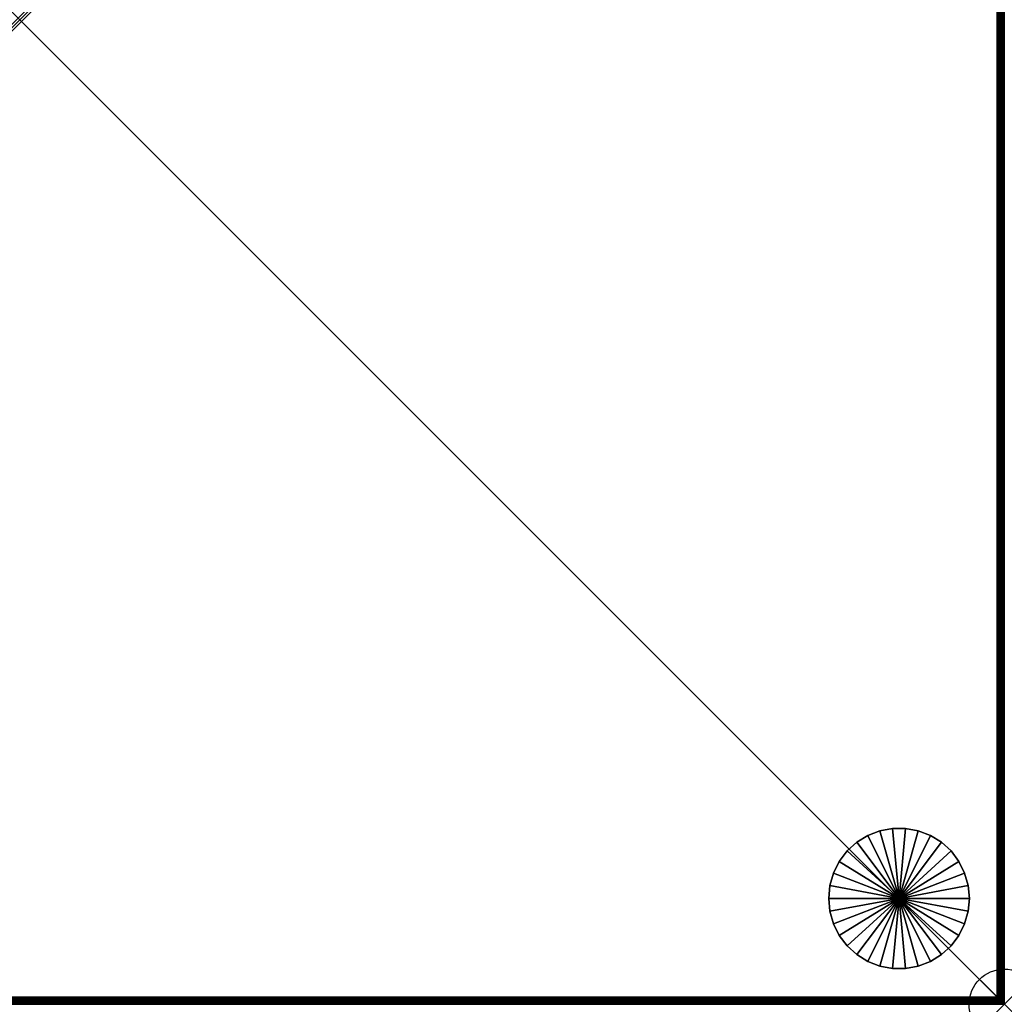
# Model space of a CAD drawing. Header units: inches. Extents: x 0 to 28, y -28 to 0.
# Tile 2 of 4: x 14 to 28, y -28 to -14. Entities that reach past the tile are written whole.
import ezdxf

# ---------------------------------------------------------------- set-up
doc = ezdxf.new("R2010")
doc.units = ezdxf.units.IN
doc.header["$MEASUREMENT"] = 0
doc.header["$PDMODE"] = 35
doc.header["$PDSIZE"] = 1
for name, color, linetype in [('A-FURN-3-NODE', 7, 'Continuous'), ('A-FURN-3-ST', 151, 'Continuous'), ('A-FURN-3-ST-LG', 252, 'Continuous')]:
    doc.layers.add(name, color=color, linetype=linetype)
doc.layers.add('A-FURN-3-ST-LM', color=7, linetype='Continuous', true_color=0xffbd7a)

msp = doc.modelspace()

# ---------------------------------------------------------------- linework, layer by layer
at = {"layer": 'A-FURN-3-NODE'}
msp.add_point((28, -28), dxfattribs=at)

# ---------------------------------------------------------------- meshes
at = {"layer": 'A-FURN-3-ST'}
mesh = msp.add_polyface(dxfattribs=at)
corners = [(28, -28, 13.5), (28, 0, 1.323), (28, -28, 1.323), (28, 0, 13.5), (0, -28, 13.5), (0, -28, 1.323), (0, 0, 13.5), (0, 0, 1.323)]
mesh.append_faces([[corners[k] for k in face] for face in [(0, 1, 3), (4, 2, 0), (6, 5, 4), (3, 7, 6), (5, 1, 2), (0, 6, 4)]], dxfattribs={"vtx0": -1})
mesh.append_faces([[corners[k] for k in face] for face in [(2, 1, 0), (5, 2, 4), (7, 5, 6), (1, 7, 3), (7, 1, 5), (3, 6, 0)]], dxfattribs={"vtx1": -1})
at = {"layer": 'A-FURN-3-ST-LG'}
mesh = msp.add_polyface(dxfattribs=at)
corners = [(26.504, -26.494, 0), (26.411, -25.498, 0), (26.596, -25.498, 0), (26.23, -25.532, 0), (26.058, -25.599, 0), (25.901, -25.696, 0), (25.765, -25.82, 0), (25.654, -25.968, 0), (25.571, -26.133, 0), (25.521, -26.31, 0), (26.411, -25.498, 0.3), (26.23, -25.532, 0.3), (26.058, -25.599, 0.3), (25.901, -25.696, 0.3), (26.596, -25.498, 0.3), (26.411, -25.498, 0.6), (26.23, -25.532, 0.6), (26.058, -25.599, 0.6), (25.901, -25.696, 0.6), (26.596, -25.498, 0.6), (26.411, -25.498, 0.9), (26.23, -25.532, 0.9), (26.058, -25.599, 0.9), (25.901, -25.696, 0.9), (26.596, -25.498, 0.9), (26.411, -25.498, 1.2), (26.23, -25.532, 1.2), (26.058, -25.599, 1.2), (25.901, -25.696, 1.2), (26.596, -25.498, 1.2), (26.411, -25.498, 1.5), (26.23, -25.532, 1.5), (26.058, -25.599, 1.5), (25.901, -25.696, 1.5), (25.765, -25.82, 1.5), (26.504, -26.494, 1.5), (25.654, -25.968, 1.5), (25.571, -26.133, 1.5), (25.521, -26.31, 1.5)]
mesh.append_faces([[corners[k] for k in face] for face in [(1, 11, 10), (3, 12, 11), (4, 13, 12), (10, 16, 15), (11, 17, 16), (12, 18, 17), (15, 21, 20), (16, 22, 21), (17, 23, 22), (20, 26, 25), (21, 27, 26), (22, 28, 27), (25, 31, 30), (26, 32, 31), (27, 33, 32), (28, 34, 33)]], dxfattribs={"vtx0": -1})
mesh.append_faces([[corners[k] for k in face] for face in [(0, 1, 2), (0, 3, 1), (0, 4, 3), (0, 5, 4), (0, 6, 5), (0, 7, 6), (0, 8, 7), (0, 9, 8), (35, 30, 31), (35, 31, 32), (35, 32, 33), (35, 33, 34), (35, 34, 36), (35, 36, 37), (35, 37, 38)]], dxfattribs={"vtx0": -1, "vtx2": -1})
mesh.append_faces([[corners[k] for k in face] for face in [(2, 1, 10), (1, 3, 11), (3, 4, 12), (4, 5, 13), (14, 10, 15), (10, 11, 16), (11, 12, 17), (12, 13, 18), (19, 15, 20), (15, 16, 21), (16, 17, 22), (17, 18, 23), (24, 20, 25), (20, 21, 26), (21, 22, 27), (22, 23, 28), (29, 25, 30), (25, 26, 31), (26, 27, 32), (27, 28, 33)]], dxfattribs={"vtx2": -1})
mesh = msp.add_polyface(dxfattribs=at)
corners = [(26.504, -26.494, 0), (27.436, -26.133, 0), (27.487, -26.31, 0), (27.354, -25.968, 0), (27.243, -25.82, 0), (27.106, -25.696, 0), (26.949, -25.599, 0), (26.777, -25.532, 0), (26.596, -25.498, 0), (27.106, -25.696, 0.3), (26.949, -25.599, 0.3), (26.777, -25.532, 0.3), (26.596, -25.498, 0.3), (26.411, -25.498, 0.3), (26.949, -25.599, 0.6), (27.106, -25.696, 0.6), (26.777, -25.532, 0.6), (26.596, -25.498, 0.6), (26.411, -25.498, 0.6), (26.949, -25.599, 0.9), (27.106, -25.696, 0.9), (26.777, -25.532, 0.9), (26.596, -25.498, 0.9), (26.411, -25.498, 0.9), (26.949, -25.599, 1.2), (27.106, -25.696, 1.2), (26.777, -25.532, 1.2), (26.596, -25.498, 1.2), (26.411, -25.498, 1.2), (26.949, -25.599, 1.5), (27.106, -25.696, 1.5), (26.777, -25.532, 1.5), (26.596, -25.498, 1.5), (26.411, -25.498, 1.5), (26.504, -26.494, 1.5), (27.487, -26.31, 1.5), (27.436, -26.133, 1.5), (27.354, -25.968, 1.5), (27.243, -25.82, 1.5)]
mesh.append_faces([[corners[k] for k in face] for face in [(5, 10, 9), (6, 11, 10), (7, 12, 11), (8, 13, 12), (9, 14, 15), (10, 16, 14), (11, 17, 16), (12, 18, 17), (15, 19, 20), (14, 21, 19), (16, 22, 21), (17, 23, 22), (20, 24, 25), (19, 26, 24), (21, 27, 26), (22, 28, 27), (25, 29, 30), (24, 31, 29), (26, 32, 31), (27, 33, 32)]], dxfattribs={"vtx0": -1})
mesh.append_faces([[corners[k] for k in face] for face in [(0, 1, 2), (0, 3, 1), (0, 4, 3), (0, 5, 4), (0, 6, 5), (0, 7, 6), (0, 8, 7), (34, 35, 36), (34, 36, 37), (34, 37, 38), (34, 38, 30), (34, 30, 29), (34, 29, 31), (34, 31, 32), (34, 32, 33)]], dxfattribs={"vtx0": -1, "vtx2": -1})
mesh.append_faces([[corners[k] for k in face] for face in [(4, 5, 9), (5, 6, 10), (6, 7, 11), (7, 8, 12), (9, 10, 14), (10, 11, 16), (11, 12, 17), (15, 14, 19), (14, 16, 21), (16, 17, 22), (20, 19, 24), (19, 21, 26), (21, 22, 27), (25, 24, 29), (24, 26, 31), (26, 27, 32)]], dxfattribs={"vtx2": -1})
mesh = msp.add_polyface(dxfattribs=at)
corners = [(26.504, -26.494, 0), (25.504, -26.494, 0), (25.521, -26.31, 0), (25.901, -25.696, 0), (25.765, -25.82, 0.3), (25.901, -25.696, 0.3), (25.765, -25.82, 0), (25.654, -25.968, 0.3), (25.654, -25.968, 0), (25.571, -26.133, 0.3), (25.571, -26.133, 0), (25.521, -26.31, 0.3), (25.504, -26.494, 0.3), (25.765, -25.82, 0.6), (25.901, -25.696, 0.6), (25.654, -25.968, 0.6), (25.571, -26.133, 0.6), (25.521, -26.31, 0.6), (25.504, -26.494, 0.6), (25.765, -25.82, 0.9), (25.901, -25.696, 0.9), (25.654, -25.968, 0.9), (25.571, -26.133, 0.9), (25.521, -26.31, 0.9), (25.504, -26.494, 0.9), (25.765, -25.82, 1.2), (25.901, -25.696, 1.2), (25.654, -25.968, 1.2), (25.571, -26.133, 1.2), (25.521, -26.31, 1.2), (25.504, -26.494, 1.2), (25.765, -25.82, 1.5), (25.654, -25.968, 1.5), (25.571, -26.133, 1.5), (25.521, -26.31, 1.5), (25.504, -26.494, 1.5), (26.504, -26.494, 1.5)]
mesh.append_faces([[corners[k] for k in face] for face in [(3, 4, 5), (6, 7, 4), (8, 9, 7), (10, 11, 9), (2, 12, 11), (5, 13, 14), (4, 15, 13), (7, 16, 15), (9, 17, 16), (11, 18, 17), (14, 19, 20), (13, 21, 19), (15, 22, 21), (16, 23, 22), (17, 24, 23), (20, 25, 26), (19, 27, 25), (21, 28, 27), (22, 29, 28), (23, 30, 29), (25, 32, 31), (27, 33, 32), (28, 34, 33), (29, 35, 34)]], dxfattribs={"vtx0": -1})
mesh.append_faces([[corners[k] for k in face] for face in [(0, 1, 2), (36, 34, 35)]], dxfattribs={"vtx0": -1, "vtx2": -1})
mesh.append_faces([[corners[k] for k in face] for face in [(3, 6, 4), (6, 8, 7), (8, 10, 9), (10, 2, 11), (2, 1, 12), (5, 4, 13), (4, 7, 15), (7, 9, 16), (9, 11, 17), (11, 12, 18), (14, 13, 19), (13, 15, 21), (15, 16, 22), (16, 17, 23), (17, 18, 24), (20, 19, 25), (19, 21, 27), (21, 22, 28), (22, 23, 29), (23, 24, 30), (26, 25, 31), (25, 27, 32), (27, 28, 33), (28, 29, 34), (29, 30, 35)]], dxfattribs={"vtx2": -1})
mesh = msp.add_polyface(dxfattribs=at)
corners = [(26.504, -26.494, 0), (27.487, -26.31, 0), (27.504, -26.494, 0), (27.487, -26.31, 0.3), (27.504, -26.494, 0.3), (27.436, -26.133, 0.3), (27.436, -26.133, 0), (27.354, -25.968, 0.3), (27.354, -25.968, 0), (27.243, -25.82, 0.3), (27.243, -25.82, 0), (27.106, -25.696, 0.3), (27.487, -26.31, 0.6), (27.504, -26.494, 0.6), (27.436, -26.133, 0.6), (27.354, -25.968, 0.6), (27.243, -25.82, 0.6), (27.106, -25.696, 0.6), (27.487, -26.31, 0.9), (27.504, -26.494, 0.9), (27.436, -26.133, 0.9), (27.354, -25.968, 0.9), (27.243, -25.82, 0.9), (27.106, -25.696, 0.9), (27.487, -26.31, 1.2), (27.504, -26.494, 1.2), (27.436, -26.133, 1.2), (27.354, -25.968, 1.2), (27.243, -25.82, 1.2), (27.106, -25.696, 1.2), (27.487, -26.31, 1.5), (27.504, -26.494, 1.5), (27.436, -26.133, 1.5), (27.354, -25.968, 1.5), (27.243, -25.82, 1.5), (27.106, -25.696, 1.5), (26.504, -26.494, 1.5)]
mesh.append_faces([[corners[k] for k in face] for face in [(2, 3, 4), (1, 5, 3), (6, 7, 5), (8, 9, 7), (10, 11, 9), (4, 12, 13), (3, 14, 12), (5, 15, 14), (7, 16, 15), (9, 17, 16), (13, 18, 19), (12, 20, 18), (14, 21, 20), (15, 22, 21), (16, 23, 22), (19, 24, 25), (18, 26, 24), (20, 27, 26), (21, 28, 27), (22, 29, 28), (25, 30, 31), (24, 32, 30), (26, 33, 32), (27, 34, 33), (28, 35, 34)]], dxfattribs={"vtx0": -1})
mesh.append_faces([[corners[k] for k in face] for face in [(0, 1, 2), (36, 31, 30)]], dxfattribs={"vtx0": -1, "vtx2": -1})
mesh.append_faces([[corners[k] for k in face] for face in [(2, 1, 3), (1, 6, 5), (6, 8, 7), (8, 10, 9), (4, 3, 12), (3, 5, 14), (5, 7, 15), (7, 9, 16), (9, 11, 17), (13, 12, 18), (12, 14, 20), (14, 15, 21), (15, 16, 22), (16, 17, 23), (19, 18, 24), (18, 20, 26), (20, 21, 27), (21, 22, 28), (22, 23, 29), (25, 24, 30), (24, 26, 32), (26, 27, 33), (27, 28, 34), (28, 29, 35)]], dxfattribs={"vtx2": -1})
mesh = msp.add_polyface(dxfattribs=at)
corners = [(26.504, -26.494, 0), (25.521, -26.678, 0), (25.504, -26.494, 0), (25.521, -26.678, 0.3), (25.504, -26.494, 0.3), (25.571, -26.855, 0.3), (25.571, -26.855, 0), (25.654, -27.02, 0.3), (25.654, -27.02, 0), (25.765, -27.168, 0.3), (25.765, -27.168, 0), (25.901, -27.292, 0.3), (25.901, -27.292, 0), (25.521, -26.678, 0.6), (25.504, -26.494, 0.6), (25.571, -26.855, 0.6), (25.654, -27.02, 0.6), (25.765, -27.168, 0.6), (25.901, -27.292, 0.6), (25.521, -26.678, 0.9), (25.504, -26.494, 0.9), (25.571, -26.855, 0.9), (25.654, -27.02, 0.9), (25.765, -27.168, 0.9), (25.901, -27.292, 0.9), (25.521, -26.678, 1.2), (25.504, -26.494, 1.2), (25.571, -26.855, 1.2), (25.654, -27.02, 1.2), (25.765, -27.168, 1.2), (25.901, -27.292, 1.2), (25.521, -26.678, 1.5), (25.504, -26.494, 1.5), (25.571, -26.855, 1.5), (25.654, -27.02, 1.5), (25.765, -27.168, 1.5), (25.901, -27.292, 1.5), (26.504, -26.494, 1.5)]
mesh.append_faces([[corners[k] for k in face] for face in [(2, 3, 4), (1, 5, 3), (6, 7, 5), (8, 9, 7), (10, 11, 9), (4, 13, 14), (3, 15, 13), (5, 16, 15), (7, 17, 16), (9, 18, 17), (14, 19, 20), (13, 21, 19), (15, 22, 21), (16, 23, 22), (17, 24, 23), (20, 25, 26), (19, 27, 25), (21, 28, 27), (22, 29, 28), (23, 30, 29), (26, 31, 32), (25, 33, 31), (27, 34, 33), (28, 35, 34), (29, 36, 35)]], dxfattribs={"vtx0": -1})
mesh.append_faces([[corners[k] for k in face] for face in [(0, 1, 2), (37, 32, 31)]], dxfattribs={"vtx0": -1, "vtx2": -1})
mesh.append_faces([[corners[k] for k in face] for face in [(2, 1, 3), (1, 6, 5), (6, 8, 7), (8, 10, 9), (10, 12, 11), (4, 3, 13), (3, 5, 15), (5, 7, 16), (7, 9, 17), (9, 11, 18), (14, 13, 19), (13, 15, 21), (15, 16, 22), (16, 17, 23), (17, 18, 24), (20, 19, 25), (19, 21, 27), (21, 22, 28), (22, 23, 29), (23, 24, 30), (26, 25, 31), (25, 27, 33), (27, 28, 34), (28, 29, 35)]], dxfattribs={"vtx2": -1})
mesh = msp.add_polyface(dxfattribs=at)
corners = [(26.504, -26.494, 0), (25.571, -26.855, 0), (25.521, -26.678, 0), (25.654, -27.02, 0), (25.765, -27.168, 0), (25.901, -27.292, 0), (26.058, -27.389, 0), (26.23, -27.456, 0), (26.411, -27.49, 0), (26.596, -27.49, 0), (26.058, -27.389, 0.3), (25.901, -27.292, 0.3), (26.23, -27.456, 0.3), (26.411, -27.49, 0.3), (26.596, -27.49, 0.3), (26.058, -27.389, 0.6), (25.901, -27.292, 0.6), (26.23, -27.456, 0.6), (26.411, -27.49, 0.6), (26.596, -27.49, 0.6), (26.058, -27.389, 0.9), (25.901, -27.292, 0.9), (26.23, -27.456, 0.9), (26.411, -27.49, 0.9), (26.596, -27.49, 0.9), (26.058, -27.389, 1.2), (25.901, -27.292, 1.2), (26.23, -27.456, 1.2), (26.411, -27.49, 1.2), (26.596, -27.49, 1.2), (25.765, -27.168, 1.2), (25.901, -27.292, 1.5), (26.058, -27.389, 1.5), (26.23, -27.456, 1.5), (26.411, -27.49, 1.5), (26.596, -27.49, 1.5), (26.504, -26.494, 1.5), (25.521, -26.678, 1.5), (25.571, -26.855, 1.5), (25.654, -27.02, 1.5), (25.765, -27.168, 1.5)]
mesh.append_faces([[corners[k] for k in face] for face in [(5, 10, 11), (6, 12, 10), (7, 13, 12), (8, 14, 13), (11, 15, 16), (10, 17, 15), (12, 18, 17), (13, 19, 18), (16, 20, 21), (15, 22, 20), (17, 23, 22), (18, 24, 23), (21, 25, 26), (20, 27, 25), (22, 28, 27), (23, 29, 28), (26, 32, 31), (25, 33, 32), (27, 34, 33), (28, 35, 34)]], dxfattribs={"vtx0": -1})
mesh.append_faces([[corners[k] for k in face] for face in [(0, 1, 2), (0, 3, 1), (0, 4, 3), (0, 5, 4), (0, 6, 5), (0, 7, 6), (0, 8, 7), (0, 9, 8), (36, 37, 38), (36, 38, 39), (36, 39, 40), (36, 40, 31), (36, 31, 32), (36, 32, 33), (36, 33, 34)]], dxfattribs={"vtx0": -1, "vtx2": -1})
mesh.append_faces([[corners[k] for k in face] for face in [(5, 6, 10), (6, 7, 12), (7, 8, 13), (11, 10, 15), (10, 12, 17), (12, 13, 18), (16, 15, 20), (15, 17, 22), (17, 18, 23), (21, 20, 25), (20, 22, 27), (22, 23, 28), (30, 26, 31), (26, 25, 32), (25, 27, 33), (27, 28, 34)]], dxfattribs={"vtx2": -1})
mesh = msp.add_polyface(dxfattribs=at)
corners = [(26.504, -26.494, 0), (26.777, -27.456, 0), (26.596, -27.49, 0), (26.949, -27.389, 0), (27.106, -27.292, 0), (27.243, -27.168, 0), (27.354, -27.02, 0), (27.436, -26.855, 0), (27.487, -26.678, 0), (26.411, -27.49, 0), (26.596, -27.49, 0.3), (26.777, -27.456, 0.3), (26.949, -27.389, 0.3), (27.106, -27.292, 0.3), (27.243, -27.168, 0.3), (26.411, -27.49, 0.3), (26.596, -27.49, 0.6), (26.777, -27.456, 0.6), (26.949, -27.389, 0.6), (27.106, -27.292, 0.6), (26.411, -27.49, 0.6), (26.596, -27.49, 0.9), (26.777, -27.456, 0.9), (26.949, -27.389, 0.9), (27.106, -27.292, 0.9), (26.411, -27.49, 0.9), (26.596, -27.49, 1.2), (26.777, -27.456, 1.2), (26.949, -27.389, 1.2), (27.106, -27.292, 1.2), (26.411, -27.49, 1.2), (26.596, -27.49, 1.5), (26.777, -27.456, 1.5), (26.949, -27.389, 1.5), (27.106, -27.292, 1.5), (26.504, -26.494, 1.5), (26.411, -27.49, 1.5), (27.243, -27.168, 1.5), (27.354, -27.02, 1.5), (27.436, -26.855, 1.5), (27.487, -26.678, 1.5)]
mesh.append_faces([[corners[k] for k in face] for face in [(2, 11, 10), (1, 12, 11), (3, 13, 12), (4, 14, 13), (10, 17, 16), (11, 18, 17), (12, 19, 18), (16, 22, 21), (17, 23, 22), (18, 24, 23), (21, 27, 26), (22, 28, 27), (23, 29, 28), (26, 32, 31), (27, 33, 32), (28, 34, 33)]], dxfattribs={"vtx0": -1})
mesh.append_faces([[corners[k] for k in face] for face in [(0, 1, 2), (0, 3, 1), (0, 4, 3), (0, 5, 4), (0, 6, 5), (0, 7, 6), (0, 8, 7), (35, 36, 31), (35, 31, 32), (35, 32, 33), (35, 33, 34), (35, 34, 37), (35, 37, 38), (35, 38, 39), (35, 39, 40)]], dxfattribs={"vtx0": -1, "vtx2": -1})
mesh.append_faces([[corners[k] for k in face] for face in [(9, 2, 10), (2, 1, 11), (1, 3, 12), (3, 4, 13), (15, 10, 16), (10, 11, 17), (11, 12, 18), (12, 13, 19), (20, 16, 21), (16, 17, 22), (17, 18, 23), (18, 19, 24), (25, 21, 26), (21, 22, 27), (22, 23, 28), (23, 24, 29), (30, 26, 31), (26, 27, 32), (27, 28, 33), (28, 29, 34)]], dxfattribs={"vtx2": -1})
mesh = msp.add_polyface(dxfattribs=at)
corners = [(26.504, -26.494, 0), (27.504, -26.494, 0), (27.487, -26.678, 0), (27.106, -27.292, 0), (27.243, -27.168, 0), (27.243, -27.168, 0.3), (27.354, -27.02, 0.3), (27.354, -27.02, 0), (27.436, -26.855, 0.3), (27.436, -26.855, 0), (27.487, -26.678, 0.3), (27.504, -26.494, 0.3), (27.106, -27.292, 0.3), (27.243, -27.168, 0.6), (27.106, -27.292, 0.6), (27.354, -27.02, 0.6), (27.436, -26.855, 0.6), (27.487, -26.678, 0.6), (27.504, -26.494, 0.6), (27.243, -27.168, 0.9), (27.106, -27.292, 0.9), (27.354, -27.02, 0.9), (27.436, -26.855, 0.9), (27.487, -26.678, 0.9), (27.504, -26.494, 0.9), (27.243, -27.168, 1.2), (27.106, -27.292, 1.2), (27.354, -27.02, 1.2), (27.436, -26.855, 1.2), (27.487, -26.678, 1.2), (27.504, -26.494, 1.2), (27.243, -27.168, 1.5), (27.106, -27.292, 1.5), (27.354, -27.02, 1.5), (27.436, -26.855, 1.5), (27.487, -26.678, 1.5), (27.504, -26.494, 1.5), (26.504, -26.494, 1.5)]
mesh.append_faces([[corners[k] for k in face] for face in [(4, 6, 5), (7, 8, 6), (9, 10, 8), (2, 11, 10), (12, 13, 14), (5, 15, 13), (6, 16, 15), (8, 17, 16), (10, 18, 17), (14, 19, 20), (13, 21, 19), (15, 22, 21), (16, 23, 22), (17, 24, 23), (20, 25, 26), (19, 27, 25), (21, 28, 27), (22, 29, 28), (23, 30, 29), (26, 31, 32), (25, 33, 31), (27, 34, 33), (28, 35, 34), (29, 36, 35)]], dxfattribs={"vtx0": -1})
mesh.append_faces([[corners[k] for k in face] for face in [(0, 1, 2), (37, 35, 36)]], dxfattribs={"vtx0": -1, "vtx2": -1})
mesh.append_faces([[corners[k] for k in face] for face in [(3, 4, 5), (4, 7, 6), (7, 9, 8), (9, 2, 10), (2, 1, 11), (12, 5, 13), (5, 6, 15), (6, 8, 16), (8, 10, 17), (10, 11, 18), (14, 13, 19), (13, 15, 21), (15, 16, 22), (16, 17, 23), (17, 18, 24), (20, 19, 25), (19, 21, 27), (21, 22, 28), (22, 23, 29), (23, 24, 30), (26, 25, 31), (25, 27, 33), (27, 28, 34), (28, 29, 35), (29, 30, 36)]], dxfattribs={"vtx2": -1})
at = {"layer": 'A-FURN-3-ST-LM'}
mesh = msp.add_polyface(dxfattribs=at)
corners = [(0.072, -0.044, 13.983), (0.059, -0.042, 13.98), (0.078, -0.068, 13.994), (0.081, -0.062, 13.992), (0.09, -0.08, 13.998), (0.1, -0.1, 14), (0.04, -0.04, 13.971), (0.061, -0.058, 13.988), (0.08, -0.08, 13.997), (0.008, -0.036, 13.931), (0.002, -0.037, 13.9), (0.002, -0.051, 13.92), (0, -0.05, 13.9), (0.008, -0.054, 13.938), (0.024, -0.045, 13.961), (0.017, -0.058, 13.956), (0.029, -0.065, 13.971), (0.05, -0.063, 13.985), (0.044, -0.072, 13.983), (0.062, -0.081, 13.992), (0.075, -0.083, 13.997), (0.08, -0.09, 13.998), (0.002, -0.037, 13.5), (0, -0.05, 13.5), (27.95, 0, 13.5), (0, -27.95, 13.5), (27.928, -0.044, 13.983), (27.919, -0.062, 13.992), (27.9, -0.1, 14), (0.08, -27.91, 13.998), (0.062, -27.919, 13.992), (0.029, -27.935, 13.971), (0.017, -27.942, 13.956), (0.008, -27.946, 13.938), (0, -27.95, 13.9)]
mesh.append_faces([[corners[k] for k in face] for face in [(0, 1, 2), (0, 2, 3), (3, 2, 4), (4, 2, 5), (1, 6, 7), (1, 7, 2), (2, 7, 8), (2, 8, 5), (9, 10, 11), (11, 10, 12), (11, 13, 9), (9, 13, 14), (13, 15, 14), (14, 15, 16), (14, 16, 17), (17, 16, 18), (17, 18, 19), (17, 19, 20), (20, 19, 21), (20, 21, 5), (20, 5, 8), (7, 6, 17), (17, 6, 14), (8, 7, 17), (20, 8, 17), (10, 22, 12), (12, 22, 23), (26, 0, 3), (27, 3, 4), (28, 4, 5), (23, 25, 12), (29, 5, 21), (29, 21, 19), (30, 19, 18), (31, 18, 16), (32, 16, 15), (32, 15, 13), (33, 13, 11), (34, 11, 12)]])
mesh.append_faces([[corners[k] for k in face] for face in [(23, 24, 25)]], dxfattribs={"vtx0": -1, "vtx1": -1})
mesh = msp.add_polyface(dxfattribs=at)
corners = [(0, -27.95, 13.5), (27.95, 0, 13.5), (28, -0.05, 13.5), (0.05, 0, 13.5), (27.95, 0, 13.9), (0.05, 0, 13.9), (27.949, -0.002, 13.92), (0.054, -0.008, 13.938), (27.946, -0.008, 13.938), (0.058, -0.017, 13.956), (27.942, -0.017, 13.956), (27.935, -0.029, 13.971), (0.065, -0.029, 13.971), (27.928, -0.044, 13.983), (0.081, -0.062, 13.992), (27.919, -0.062, 13.992), (0.09, -0.08, 13.998), (27.91, -0.08, 13.998), (27.9, -0.1, 14), (27.956, -0.072, 13.983), (27.958, -0.059, 13.98), (27.932, -0.078, 13.994), (27.938, -0.081, 13.992), (27.92, -0.09, 13.998), (27.96, -0.04, 13.971), (27.942, -0.061, 13.988), (27.92, -0.08, 13.997), (27.963, -0.002, 13.9), (27.964, -0.008, 13.931), (27.955, -0.024, 13.961), (27.937, -0.05, 13.985), (27.917, -0.075, 13.997), (27.963, -0.002, 13.5), (27.956, -27.928, 13.983), (27.938, -27.919, 13.992), (27.9, -27.9, 14), (0.1, -0.1, 14)]
mesh.append_faces([[corners[k] for k in face] for face in [(3, 4, 1), (4, 5, 6), (6, 7, 8), (8, 9, 10), (10, 9, 11), (11, 12, 13), (13, 14, 15), (15, 16, 17), (17, 16, 18), (19, 20, 21), (19, 21, 22), (22, 21, 23), (23, 21, 18), (20, 24, 25), (20, 25, 21), (21, 25, 26), (21, 26, 18), (6, 27, 4), (6, 8, 28), (28, 8, 29), (8, 10, 29), (29, 10, 11), (29, 11, 30), (30, 11, 13), (30, 13, 15), (30, 15, 31), (31, 15, 17), (31, 17, 18), (31, 18, 26), (25, 24, 30), (30, 24, 29), (26, 25, 30), (31, 26, 30), (27, 32, 4), (4, 32, 1), (33, 19, 22), (34, 22, 23), (35, 23, 18), (18, 36, 35)]])
mesh.append_faces([[corners[k] for k in face] for face in [(0, 1, 2)]], dxfattribs={"vtx0": -1, "vtx1": -1, "vtx2": -1})
mesh = msp.add_polyface(dxfattribs=at)
corners = [(0, -27.95, 13.5), (28, -0.05, 13.5), (0.05, -28, 13.5), (27.95, -28, 13.5), (0.05, -28, 13.9), (27.95, -28, 13.9), (0.051, -27.998, 13.92), (27.946, -27.992, 13.938), (0.054, -27.992, 13.938), (27.942, -27.983, 13.956), (0.058, -27.983, 13.956), (0.065, -27.971, 13.971), (27.935, -27.971, 13.971), (0.072, -27.956, 13.983), (27.919, -27.938, 13.992), (0.081, -27.938, 13.992), (27.91, -27.92, 13.998), (0.09, -27.92, 13.998), (0.1, -27.9, 14), (0.044, -27.928, 13.983), (0.042, -27.941, 13.98), (0.068, -27.922, 13.994), (0.062, -27.919, 13.992), (0.08, -27.91, 13.998), (0.04, -27.96, 13.971), (0.058, -27.939, 13.988), (0.08, -27.92, 13.997), (0.036, -27.992, 13.931), (0.037, -27.998, 13.9), (0.045, -27.976, 13.961), (0.063, -27.95, 13.985), (0.083, -27.925, 13.997), (0.037, -27.998, 13.5), (0.1, -0.1, 14), (0.062, -0.081, 13.992), (0.044, -0.072, 13.983), (27.9, -27.9, 14)]
mesh.append_faces([[corners[k] for k in face] for face in [(3, 4, 2), (4, 5, 6), (6, 7, 8), (8, 9, 10), (10, 9, 11), (11, 12, 13), (13, 14, 15), (15, 16, 17), (17, 16, 18), (19, 20, 21), (19, 21, 22), (22, 21, 23), (23, 21, 18), (20, 24, 25), (20, 25, 21), (21, 25, 26), (21, 26, 18), (27, 28, 6), (6, 28, 4), (6, 8, 27), (27, 8, 29), (8, 10, 29), (29, 10, 11), (29, 11, 30), (30, 11, 13), (30, 13, 15), (30, 15, 31), (31, 15, 17), (31, 17, 18), (31, 18, 26), (25, 24, 30), (30, 24, 29), (26, 25, 30), (31, 26, 30), (28, 32, 4), (4, 32, 2), (18, 33, 23), (23, 34, 22), (22, 35, 19), (36, 33, 18)]])
mesh.append_faces([[corners[k] for k in face] for face in [(0, 1, 2)]], dxfattribs={"vtx0": -1, "vtx1": -1, "vtx2": -1})
mesh = msp.add_polyface(dxfattribs=at)
corners = [(0.05, -28, 13.5), (28, -0.05, 13.5), (28, -27.95, 13.5), (27.928, -27.956, 13.983), (27.941, -27.958, 13.98), (27.922, -27.932, 13.994), (27.919, -27.938, 13.992), (27.91, -27.92, 13.998), (27.9, -27.9, 14), (27.96, -27.96, 13.971), (27.939, -27.942, 13.988), (27.92, -27.92, 13.997), (27.992, -27.964, 13.931), (27.998, -27.963, 13.9), (27.998, -27.949, 13.92), (28, -27.95, 13.9), (27.992, -27.946, 13.938), (27.976, -27.955, 13.961), (27.983, -27.942, 13.956), (27.971, -27.935, 13.971), (27.95, -27.937, 13.985), (27.956, -27.928, 13.983), (27.938, -27.919, 13.992), (27.925, -27.917, 13.997), (27.92, -27.91, 13.998), (27.998, -27.963, 13.5), (0.072, -27.956, 13.983), (27.935, -27.971, 13.971), (0.081, -27.938, 13.992), (0.1, -27.9, 14), (28, -0.05, 13.9), (27.992, -0.054, 13.938), (27.983, -0.058, 13.956), (27.971, -0.065, 13.971), (27.938, -0.081, 13.992), (27.92, -0.09, 13.998)]
mesh.append_faces([[corners[k] for k in face] for face in [(3, 4, 5), (3, 5, 6), (6, 5, 7), (7, 5, 8), (4, 9, 10), (4, 10, 5), (5, 10, 11), (5, 11, 8), (12, 13, 14), (14, 13, 15), (14, 16, 12), (12, 16, 17), (16, 18, 17), (17, 18, 19), (17, 19, 20), (20, 19, 21), (20, 21, 22), (20, 22, 23), (23, 22, 24), (23, 24, 8), (23, 8, 11), (10, 9, 20), (20, 9, 17), (11, 10, 20), (23, 11, 20), (13, 25, 15), (15, 25, 2), (26, 27, 3), (26, 3, 6), (28, 6, 7), (29, 7, 8), (15, 30, 14), (14, 31, 16), (16, 32, 18), (18, 32, 19), (19, 33, 21), (21, 34, 22), (22, 35, 24), (24, 35, 8), (1, 15, 2)]])
mesh.append_faces([[corners[k] for k in face] for face in [(0, 1, 2)]], dxfattribs={"vtx0": -1, "vtx2": -1})
mesh = msp.add_polyface(dxfattribs=at)
corners = [(27.963, -0.002, 13.5), (27.975, -0.007, 13.5), (27.95, 0, 13.5), (27.985, -0.015, 13.5), (27.993, -0.025, 13.5), (27.998, -0.037, 13.5), (28, -0.05, 13.5), (28, -0.05, 13.9), (27.998, -0.037, 13.9), (27.998, -0.051, 13.92), (27.992, -0.035, 13.93), (27.992, -0.054, 13.938), (27.978, -0.044, 13.958), (27.983, -0.058, 13.956), (27.971, -0.065, 13.971), (27.958, -0.059, 13.98), (27.956, -0.072, 13.983), (27.993, -0.025, 13.9), (27.979, -0.021, 13.939), (27.96, -0.04, 13.971), (27.985, -0.015, 13.9), (27.975, -0.007, 13.9), (27.964, -0.008, 13.931), (27.963, -0.002, 13.9), (27.949, -0.002, 13.92), (27.955, -0.024, 13.961), (27.998, -27.949, 13.92), (27.992, -27.946, 13.938), (27.971, -27.935, 13.971), (27.956, -27.928, 13.983), (28, -27.95, 13.9)]
mesh.append_faces([[corners[k] for k in face] for face in [(7, 8, 9), (9, 8, 10), (9, 10, 11), (11, 10, 12), (11, 12, 13), (13, 12, 14), (14, 12, 15), (14, 15, 16), (8, 17, 10), (10, 17, 18), (10, 18, 12), (12, 18, 19), (12, 19, 15), (17, 20, 18), (18, 20, 21), (18, 21, 22), (22, 21, 23), (22, 23, 24), (22, 25, 18), (18, 25, 19), (7, 6, 8), (8, 6, 5), (8, 5, 17), (17, 5, 4), (17, 4, 20), (20, 4, 3), (20, 3, 21), (21, 3, 1), (21, 1, 23), (23, 1, 0), (26, 7, 9), (26, 9, 11), (27, 11, 13), (28, 13, 14), (29, 14, 16), (7, 30, 6)]])
mesh.append_faces([[corners[k] for k in face] for face in [(2, 1, 3), (2, 3, 4), (2, 5, 6)]], dxfattribs={"vtx0": -1, "vtx2": -1})
mesh.append_faces([[corners[k] for k in face] for face in [(0, 1, 2)]], dxfattribs={"vtx1": -1})
mesh.append_faces([[corners[k] for k in face] for face in [(4, 5, 2)]], dxfattribs={"vtx1": -1, "vtx2": -1})
mesh = msp.add_polyface(dxfattribs=at)
corners = [(0.05, -28, 13.5), (28, -27.95, 13.5), (27.95, -28, 13.5), (27.963, -27.998, 13.5), (27.975, -27.993, 13.5), (27.985, -27.985, 13.5), (27.993, -27.975, 13.5), (27.998, -27.963, 13.5), (27.95, -28, 13.9), (27.963, -27.998, 13.9), (27.949, -27.998, 13.92), (27.965, -27.992, 13.93), (27.946, -27.992, 13.938), (27.956, -27.978, 13.958), (27.942, -27.983, 13.956), (27.935, -27.971, 13.971), (27.941, -27.958, 13.98), (27.928, -27.956, 13.983), (27.975, -27.993, 13.9), (27.979, -27.979, 13.939), (27.96, -27.96, 13.971), (27.985, -27.985, 13.9), (27.993, -27.975, 13.9), (27.992, -27.964, 13.931), (27.998, -27.963, 13.9), (27.976, -27.955, 13.961), (0.05, -28, 13.9), (0.051, -27.998, 13.92), (0.054, -27.992, 13.938), (0.065, -27.971, 13.971)]
mesh.append_faces([[corners[k] for k in face] for face in [(8, 9, 10), (10, 9, 11), (10, 11, 12), (12, 11, 13), (12, 13, 14), (14, 13, 15), (15, 13, 16), (15, 16, 17), (9, 18, 11), (11, 18, 19), (11, 19, 13), (13, 19, 20), (13, 20, 16), (18, 21, 19), (19, 21, 22), (19, 22, 23), (23, 22, 24), (23, 25, 19), (19, 25, 20), (8, 2, 9), (9, 2, 3), (9, 3, 18), (18, 3, 4), (18, 4, 21), (21, 4, 5), (21, 5, 22), (22, 5, 6), (22, 6, 24), (24, 6, 7), (8, 26, 2), (27, 8, 10), (27, 10, 12), (28, 12, 14), (29, 14, 15)]])
mesh.append_faces([[corners[k] for k in face] for face in [(6, 1, 7)]], dxfattribs={"vtx0": -1})
mesh.append_faces([[corners[k] for k in face] for face in [(0, 1, 2), (2, 1, 3), (3, 1, 4), (4, 1, 5), (5, 1, 6)]], dxfattribs={"vtx0": -1, "vtx1": -1})

doc.saveas('drawing.dxf')
